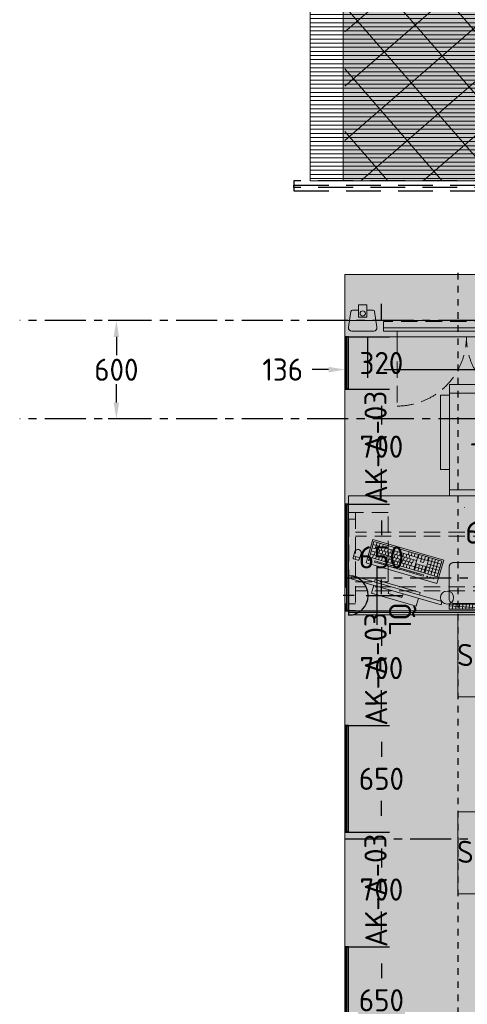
# Model space of a CAD drawing. Header units: millimetres. Extents: x -3074 to 179405, y -22 to 114374.
# Tile 10 of 184: x 120929 to 123658, y 62490 to 68493. Entities that reach past the tile are written whole.
import ezdxf

# ---------------------------------------------------------------- set-up
doc = ezdxf.new("R2010")
doc.units = ezdxf.units.MM
for name, pattern in [('Center', [400, 250, -50, 50, -50]), ('Hidden 100.00_ 50.00', [150, 100, -50]), ('Hidden Line', [317.5, 211.666667, -105.833333]), ('Hidden_100', [80, 40, -40])]:
    doc.linetypes.add(name, pattern=pattern)
doc.layers.get('0').update_dxf_attribs({"true_color": 0x000000})
for name, color, linetype, true_color in [('_SA-ELEKTER_pistikupesad', 7, 'Continuous', 0x9900cc), ('_SA-PIIRE', 7, 'Continuous', 0x000000), ('_SA-PIIRE_klaas', 7, 'Continuous', 0x009dc8), ('_SA-SISUSTUS_abi', 7, 'Continuous', 0x7f4f3f), ('_SA-SISUSTUS_tekst', 7, 'Continuous', 0x7f4f3f), ('_SA-VALGUSTUS_abi', 7, 'Center', 0xff9f7f)]:
    doc.layers.add(name, color=color, linetype=linetype, true_color=true_color)
for name, color, linetype, lineweight, true_color in [('_SA-LAGI', 7, 'Continuous', 9, 0x5b5b5b), ('_SA-LAGI_hatch', 7, 'Continuous', 5, 0x787878), ('_SA-PORAND', 7, 'Continuous', 9, 0x5b5b5b), ('_SA-PORAND_hatch', 254, 'Continuous', 9, 0xbebebe), ('_SA-SEIN', 250, 'Continuous', 30, 0x333333), ('_SA-SEIN_dim', 1, 'Continuous', 13, 0xff0000), ('_SA-SISUSTUS_kohtkindel', 7, 'Continuous', 15, 0x7f4f3f), ('_SA-SISUSTUS_lahtine', 7, 'Continuous', 18, 0x7f4f3f), ('_SA-SISUSTUS_seadmed', 7, 'Continuous', 13, 0x9900cc), ('_SA-VALGUSTUS', 20, 'Continuous', 13, 0xff3f00), ('_SA-VALGUSTUS_DIM', 240, 'Continuous', 13, 0xff003f)]:
    doc.layers.add(name, color=color, linetype=linetype, lineweight=lineweight, true_color=true_color)
doc.styles.add('Arial Regular', font='txt')
doc.styles.add('DIN Pro Light-Light', font='txt')
doc.styles.add('DIN Pro Medium-Medium', font='txt')
doc.dimstyles.new('INP_100_DIM', dxfattribs={"dimtxt": 135, "dimasz": 100, "dimexe": 50, "dimexo": 0.5, "dimgap": 20, "dimtad": 0, "dimtih": 1, "dimtoh": 1, "dimdec": 0, "dimzin": 1, "dimdsep": 46, "dimtxsty": 'DIN Pro Light-Light', "dimcen": 2.5, "dimadec": 1, "dimazin": 1, "dimtfac": 1, "dimtdec": 4, "dimtix": 1, "dimtofl": 0, "dimtmove": 1, "dimatfit": 3, "dimfxl": 1, "dimtolj": 1, "dimtzin": 1, "dimarcsym": 0})

# ---------------------------------------------------------------- blocks, each defined once
blk = doc.blocks.new('_SA-EL-Pistik-Õpetaja')
at = {"linetype": 'ByBlock', "lineweight": -2}
blk.add_hatch(color=0, dxfattribs=at).paths.add_polyline_path([(-120.2, 0), (120.2, 0), (120.1, 2.6), (120, 5.3), (119.8, 8), (119.6, 10.7), (119.3, 13.4), (118.9, 16.2), (118.4, 18.9), (117.9, 21.7), (117.4, 24.5), (116.7, 27.2), (116, 30), (115.2, 32.8), (114.3, 35.5), (113.4, 38.3), (112.4, 41.1), (111.3, 43.8), (110.2, 46.5), (108.9, 49.3), (107.6, 52), (106.3, 54.6), (104.8, 57.3), (103.3, 59.9), (101.7, 62.5), (100.1, 65.1), (98.3, 67.6), (96.5, 70.1), (94.7, 72.5), (92.8, 74.9), (90.8, 77.2), (88.7, 79.5), (86.6, 81.8), (84.4, 84), (82.2, 86.1), (79.9, 88.2), (77.6, 90.2), (75.2, 92.2), (72.8, 94.1), (70.4, 95.9), (67.9, 97.7), (65.3, 99.3), (62.7, 101), (60.1, 102.5), (57.5, 104), (54.8, 105.4), (52.1, 106.7), (49.4, 108), (46.7, 109.2), (43.9, 110.3), (41.2, 111.4), (38.4, 112.3), (35.6, 113.2), (32.8, 114.1), (30.1, 114.8), (27.3, 115.5), (24.5, 116.1), (21.7, 116.7), (19, 117.1), (16.2, 117.5), (13.5, 117.9), (10.7, 118.2), (8, 118.4), (5.3, 118.5), (2.6, 118.6), (0, 118.6), (-2.7, 118.6), (-5.3, 118.5), (-8, 118.4), (-10.7, 118.2), (-13.5, 117.9), (-16.2, 117.5), (-19, 117.1), (-21.7, 116.7), (-24.5, 116.1), (-27.3, 115.5), (-30.1, 114.8), (-32.8, 114.1), (-35.6, 113.2), (-38.4, 112.3), (-41.2, 111.4), (-43.9, 110.3), (-46.7, 109.2), (-49.4, 108), (-52.1, 106.7), (-54.8, 105.4), (-57.5, 104), (-60.1, 102.5), (-62.7, 101), (-65.3, 99.3), (-67.9, 97.7), (-70.4, 95.9), (-72.8, 94.1), (-75.2, 92.2), (-77.6, 90.2), (-79.9, 88.2), (-82.2, 86.1), (-84.4, 84), (-86.6, 81.8), (-88.7, 79.5), (-90.8, 77.2), (-92.8, 74.9), (-94.7, 72.5), (-96.5, 70.1), (-98.3, 67.6), (-100.1, 65.1), (-101.7, 62.5), (-103.3, 59.9), (-104.8, 57.3), (-106.3, 54.6), (-107.6, 52), (-108.9, 49.3), (-110.2, 46.5), (-111.3, 43.8), (-112.4, 41.1), (-113.4, 38.3), (-114.3, 35.5), (-115.2, 32.8), (-116, 30), (-116.7, 27.2), (-117.4, 24.5), (-117.9, 21.7), (-118.4, 18.9), (-118.9, 16.2), (-119.3, 13.4), (-119.6, 10.7), (-119.8, 8), (-120, 5.3), (-120.1, 2.6)], flags=0)
at = {"color": 0, "linetype": 'ByBlock', "lineweight": -2}
for p, q in [((0.1, 106.1), (0.1, 327.9)), ((-179.9, 171.9), (180.1, 171.9)), ((33.2, 0), (-32.9, 0)), ((0.1, 33.1), (0.1, -33.1))]:
    blk.add_line(p, q, dxfattribs=at)
blk.add_lwpolyline([(-120.2, 0), (120.2, 0, 0.986995)], format="xyb", close=True, dxfattribs=at)
at = {"color": 0, "linetype": 'ByBlock', "lineweight": -2, "insert": (42.8, 380.9), "char_height": 135, "width": 720, "attachment_point": 1, "style": 'DIN Pro Medium-Medium'}
blk.add_mtext('ÕL', dxfattribs=at)
blk = doc.blocks.new('SM-T.10')
at = {"color": 0, "linetype": 'ByBlock', "lineweight": -2}
for p, q in [((-285.9, 0), (-285.9, -680)), ((285.9, 0), (-285.9, 0)), ((285.9, 0), (285.9, -680)), ((285.9, -54.1), (-285.9, -54.1)), ((-285.9, -642.8), (285.9, -642.8)), ((-285.9, -680), (285.9, -680))]:
    blk.add_line(p, q, dxfattribs=at)
at = {"color": 0, "lineweight": -2}
blk.add_line((-193.8, -749.9), (-195, -749.9), dxfattribs=at)
at = {"color": 0, "linetype": 'ByBlock', "lineweight": -2}
for points in [[(-340, -520), (-340, -65.6), (-285.9, -65.6), (-285.9, -520)], [(340, -520), (340, -65.6), (285.9, -65.6), (285.9, -520)]]:
    blk.add_lwpolyline(points, close=True, dxfattribs=at)
at = {"color": 0, "linetype": 'ByBlock', "lineweight": -2, "insert": (-15, -136.2), "char_height": 135, "width": 962.918, "attachment_point": 2, "rotation": 359.5198, "style": 'DIN Pro Medium-Medium'}
blk.add_mtext('{\\fDIN Pro;SM}\\P{\\fDIN Pro;T.10}\\P', dxfattribs=at)
blk = doc.blocks.new('PC-ekraan+klaviatuur')
at = {"color": 0, "linetype": 'ByBlock', "lineweight": -2}
for p, q in [((91.3, 377.5), (-20.7, 280.1)), ((386.5, 37.8), (91.3, 377.5)), ((28.6, 283.7), (103.3, 348.6)), ((82.5, 251.9), (30.6, 311.6)), ((41.6, 268.8), (116.2, 333.6)), ((97.4, 264.9), (45.5, 324.6)), ((54.6, 253.8), (129.2, 318.7)), ((112.3, 277.8), (60.4, 337.5)), ((67.5, 238.9), (142.2, 303.8)), ((127.3, 290.8), (75.3, 350.5)), ((-20.7, 280.1), (274.5, -59.5)), ((83.8, 220.2), (113.6, 246.2)), ((124.6, 203.4), (85.7, 248.1)), ((113, 186.7), (187.6, 251.5)), ((128.5, 259.2), (158.4, 285.1)), ((128.5, 259.2), (141.5, 244.2)), ((169.4, 242.3), (130.5, 287.1)), ((141.5, 244.2), (171.4, 270.2)), ((187.6, 251.5), (372.5, 38.8)), ((68.3, 206.8), (74.2, 212)), ((81.3, 191.8), (87.2, 197)), ((96.7, 205.3), (126.6, 231.3)), ((113, 186.7), (297.9, -26.1)), ((127.9, 199.6), (312.8, -13.1)), ((159, 194), (144.1, 181)), ((170.5, 210.9), (155.5, 198)), ((155.5, 198), (327.7, -0.1)), ((157.7, 225.6), (342.7, 12.9)), ((183.2, 196.3), (168.3, 183.3)), ((172.7, 238.6), (357.6, 25.8)), ((195.9, 181.7), (181, 168.7)), ((185.7, 223.6), (200.6, 236.6)), ((189.9, 188.5), (204.9, 201.5)), ((198.6, 208.7), (213.6, 221.7)), ((202.7, 173.9), (217.6, 186.9)), ((211.6, 193.8), (226.5, 206.8)), ((97.5, 173.2), (103.4, 178.4)), ((148.4, 114.6), (97.5, 173.2)), ((154.4, 119.8), (103.4, 178.4)), ((110.2, 158.5), (116.2, 163.7)), ((122.9, 143.9), (128.9, 149.1)), ((132.4, 164.3), (147.4, 177.2)), ((135.7, 129.3), (141.6, 134.5)), ((145.2, 149.6), (160.1, 162.6)), ((171.8, 179.3), (156.8, 166.3)), ((157.9, 135), (172.8, 148)), ((184.5, 164.7), (169.6, 151.7)), ((170.6, 120.3), (185.5, 133.3)), ((197.2, 150), (182.3, 137.1)), ((208.7, 167), (193.7, 154)), ((209.9, 135.4), (195, 122.4)), ((221.4, 152.4), (206.5, 139.4)), ((222.7, 120.8), (207.7, 107.8)), ((215.4, 159.3), (230.3, 172.2)), ((234.1, 137.7), (219.2, 124.8)), ((228.1, 144.6), (243.1, 157.6)), ((246.8, 123.1), (231.9, 110.1)), ((240.9, 130), (255.8, 143)), ((253.6, 115.3), (268.5, 128.3)), ((148.4, 114.6), (154.4, 119.8)), ((151.8, 110.7), (157.7, 115.9)), ((202.7, 52.2), (151.8, 110.7)), ((208.6, 57.4), (157.7, 115.9)), ((164.5, 96.1), (170.4, 101.3)), ((177.2, 81.5), (183.2, 86.7)), ((183.3, 105.7), (198.3, 118.7)), ((189.9, 66.8), (195.9, 72)), ((196.1, 91.1), (211, 104)), ((208.8, 76.4), (223.7, 89.4)), ((235.4, 106.1), (220.5, 93.1)), ((221.5, 61.8), (236.4, 74.7)), ((248.1, 91.5), (233.2, 78.5)), ((234.2, 47.1), (249.2, 60.1)), ((259.6, 108.5), (244.6, 95.5)), ((260.8, 76.8), (245.9, 63.9)), ((272.3, 93.8), (257.4, 80.8)), ((273.6, 62.2), (258.6, 49.2)), ((266.3, 100.7), (281.2, 113.7)), ((285, 79.2), (270.1, 66.2)), ((279, 86.1), (294, 99)), ((297.7, 64.5), (282.8, 51.6)), ((291.8, 71.4), (306.7, 84.4)), ((304.5, 56.8), (319.4, 69.8)), ((318.7, 70.6), (333.6, 83.6)), ((331.6, 55.7), (346.6, 68.7)), ((202.7, 52.2), (208.6, 57.4)), ((206, 48.3), (212, 53.5)), ((256.9, -10.3), (206, 48.3)), ((262.9, -5.1), (212, 53.5)), ((218.8, 33.7), (224.7, 38.9)), ((231.5, 19), (237.5, 24.2)), ((244.2, 4.4), (250.2, 9.6)), ((247, 32.5), (261.9, 45.5)), ((259.7, 17.8), (274.6, 30.8)), ((286.3, 47.6), (271.4, 34.6)), ((272.4, 3.2), (287.4, 16.2)), ((274.5, -59.5), (386.5, 37.8)), ((299, 32.9), (284.1, 19.9)), ((285.2, -11.4), (300.1, 1.5)), ((310.5, 49.9), (295.5, 36.9)), ((311.8, 18.3), (296.8, 5.3)), ((297.9, -26.1), (372.5, 38.8)), ((323.2, 35.2), (308.3, 22.3)), ((317.2, 42.1), (332.1, 55.1)), ((329.9, 27.5), (344.9, 40.5)), ((344.6, 40.8), (359.5, 53.7)), ((256.9, -10.3), (262.9, -5.1)), ((269.7, -24.9), (275.6, -19.7)), ((282.4, -39.5), (269.7, -24.9)), ((288.4, -34.4), (275.6, -19.7)), ((288.4, -34.4), (282.4, -39.5)), ((319.3, -81), (345, -110.5)), ((335.7, -99.9), (322.9, -111))]:
    blk.add_line(p, q, dxfattribs=at)
for points in [[(142.2, 303.8), (90.3, 363.5), (15.6, 298.6), (67.5, 238.9)], [(-149.1, 248), (224.8, -182.2), (239.9, -169.1), (-134, 261.1)], [(109.7, 190.4), (70.8, 235.2), (100.6, 261.1), (139.6, 216.3)], [(94.2, 176.9), (55.3, 221.7), (61.3, 226.9), (100.2, 182.1)], [(-9.7, 49.8), (48, -16.5), (66.7, -0.2), (9, 66.1)]]:
    blk.add_lwpolyline(points, close=True, dxfattribs=at)
for points in [[(169.4, 242.3), (184.4, 255.3), (145.4, 300.1), (130.5, 287.1)], [(-55.6, 140.5), (-93.5, 107.5), (93.5, -107.5), (131.4, -74.6)], [(146.4, -61.5), (158.2, -51.3), (-28.8, 163.8), (-40.5, 153.6)]]:
    blk.add_lwpolyline(points, dxfattribs=at)
blk.add_lwpolyline([(311.4, -87.9), (339.7, -63.3, -1), (365.4, -92.8), (337, -117.4, -0.414214), (328, -116.8), (310.7, -97, -0.414214)], format="xyb", close=True, dxfattribs=at)
for centre in [(16.1, 272.8), (29.1, 257.9), (42.1, 243)]:
    blk.add_circle(centre, 1.98, dxfattribs=at)
blk = doc.blocks.new('Läpakas+dokk')
at = {"linetype": 'ByBlock', "lineweight": -2}
h = blk.add_hatch(dxfattribs=at)
h.set_pattern_fill('Double', color=0, scale=20, angle=45, style=0, pattern_type=2)
h.set_pattern_definition([(45, (0, 0), (-14.1421, 14.1421), []), (135, (0, 0), (-14.1421, -14.1421), [])])
h.paths.add_polyline_path([(153.9, -131), (-108.4, 170.6), (-131.1, 150.8), (131.1, -150.8)], flags=0)
at = {"color": 0, "linetype": 'ByBlock', "lineweight": -2}
for p, q in [((-86.8, 189.4), (64, 320.4)), ((102.5, 314.2), (325.6, 57.6)), ((325.8, 57.8), (102.8, 314.4)), ((-88.1, 148.5), (-85.5, 150.8)), ((-82.9, 142.5), (-88.1, 148.5)), ((-85.7, 151.1), (-86.2, 150.6)), ((-85.7, 150.6), (-85.9, 150.9)), ((-85.7, 151.1), (-50.4, 110.5)), ((-80.3, 144.8), (-82.9, 142.5)), ((-82.5, 142.1), (-79.8, 144.3)), ((-59.1, 115.1), (-82.5, 142.1)), ((-80.1, 144.1), (-80.5, 144.6)), ((-56.4, 117.4), (-59.1, 115.1)), ((-58.6, 114.6), (-56, 116.9)), ((-53.4, 108.6), (-58.6, 114.6)), ((-56.2, 116.7), (-56.7, 117.2)), ((-50.8, 110.9), (-53.4, 108.6)), ((-50.7, 110.3), (-51, 110.7)), ((-50.9, 110.1), (-50.4, 110.5)), ((102.1, -66), (-50.9, 110.1)), ((326.4, 18.6), (175.6, -112.5)), ((175.9, -112.3), (326.6, 18.8)), ((102.9, -65.9), (100.3, -68.2)), ((105.5, -74.2), (100.3, -68.2)), ((102.6, -65.5), (102.1, -66)), ((102.7, -66.1), (102.4, -65.7)), ((102.6, -65.5), (137.9, -106.1)), ((105.5, -74.2), (108.1, -71.9)), ((108.6, -72.4), (106, -74.7)), ((129.4, -101.6), (106, -74.7)), ((108.3, -72.6), (107.9, -72.1)), ((129.4, -101.6), (132, -99.4)), ((132.4, -99.8), (129.8, -102.1)), ((135, -108.1), (129.8, -102.1)), ((132.2, -100), (131.7, -99.6)), ((135, -108.1), (137.6, -105.8)), ((137.6, -106.3), (137.4, -106)), ((137.4, -106.5), (137.9, -106.1)), ((174.3, -113.6), (175.9, -112.3))]:
    blk.add_line(p, q, dxfattribs=at)
blk.add_lwpolyline([(153.9, -131), (-108.4, 170.6), (-131.1, 150.8), (131.1, -150.8)], close=True, dxfattribs=at)
at = {"color": 0, "linetype": 'ByBlock', "lineweight": -2, "extrusion": (0, 0, -1)}
for centre, radius, start, end in [((-77.7, 304.7), 20.9, 49.01532, 58.17018), ((-75.3, 290.5), 36, 132.63207, 138.99725), ((73.1, 173.6), 20.9, 39.82982, 48.98468), ((58.8, 174), 36, 319.59951, 325.37022), ((-298.4, 34), 36, 139.0027, 145.36798), ((-312.7, 34.3), 20.9, 219.82982, 228.98468), ((-164.3, -82.6), 36, 312.62945, 318.30963), ((-161.9, -96.7), 20.9, 229.01532, 238.17018)]:
    blk.add_arc(centre, radius, start, end, dxfattribs=at)
at = {"color": 0, "linetype": 'ByBlock', "lineweight": -2}
for points, weights in [([(102.8, 314.4), (84.4, 335.5), (65.6, 321.7)], [1, 0.731010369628, 1]), ([(326.6, 18.8), (345.5, 35.1), (325.8, 57.8)], [1, 0.707106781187, 1])]:
    blk.add_rational_spline(points, weights, degree=2, dxfattribs=at)
for points in [[(99.7, 317), (96.9, 319.7), (93.6, 321.8), (86.7, 324.8), (83.1, 325.6), (77, 325.8), (74.6, 325.5), (70.3, 324.3), (68.4, 323.5), (66.7, 322.4)], [(-89.1, 187), (-91.2, 184.5), (-92.7, 181.5), (-94.4, 174.8), (-94.6, 171.2), (-93.6, 164.9), (-92.9, 162.4), (-90.9, 157.7), (-89.8, 155.5), (-88.4, 153.5)], [(328.7, 20.9), (330.8, 23.5), (332.3, 26.5), (334, 33.1), (334.2, 36.7), (333.3, 43), (332.5, 45.6), (330.6, 50.3), (329.4, 52.4), (328, 54.4)], [(139.9, -109.1), (142.8, -111.7), (146, -113.9), (153, -116.8), (156.6, -117.7), (162.6, -117.8), (165, -117.6), (169.3, -116.4), (171.2, -115.5), (173, -114.5)]]:
    blk.add_open_spline(points, degree=3, knots=[0, 0, 0, 0, 1.175189, 1.175189, 2.35679, 2.35679, 3.189746, 3.189746, 3.923713, 3.923713, 3.923713, 3.923713], dxfattribs=at)
at = {"color": 0, "linetype": 'ByBlock', "lineweight": -2, "char_height": 0.18, "attachment_point": 1, "rotation": 131, "style": 'Arial Regular'}
for s, insert, width in [('PC', (130, 53.9), 1.037), ('Doc', (24.7, -25.6), 1.246)]:
    blk.add_mtext(s, dxfattribs=dict(at, insert=insert, width=width))
blk = doc.blocks.new('SM-L.9')
at = {"color": 0, "linetype": 'Hidden 100.00_ 50.00', "lineweight": -2}
for p, q in [((-899, -67), (-859, -67)), ((899, -67), (859, -67)), ((-859, -146.5), (859, -146.5)), ((-859, -171.5), (859, -171.5)), ((-859, -480.5), (859, -480.5)), ((-859, -505.5), (859, -505.5)), ((-899, -585), (-859, -585)), ((899, -585), (859, -585))]:
    blk.add_line(p, q, dxfattribs=at)
at = {"color": 0, "lineweight": -2}
for points in [[(-900, 0), (-900, -16), (900, -16), (900, 0)], [(-900, -26), (-900, -726), (900, -726), (900, -26)]]:
    blk.add_lwpolyline(points, close=True, dxfattribs=at)
at = {"color": 0, "linetype": 'Hidden 100.00_ 50.00', "lineweight": -2}
for points in [[(-899, -625), (-859, -625), (-859, -27), (-899, -27)], [(899, -625), (859, -625), (859, -27), (899, -27)], [(659, -625), (859, -625), (859, -201), (659, -201)]]:
    blk.add_lwpolyline(points, close=True, dxfattribs=at)
at = {"color": 0, "lineweight": -2}
blk.add_circle((-300, -106), 40, dxfattribs=at)
at = {"color": 0, "lineweight": -2, "extrusion": (0, 0, -1)}
blk.add_circle((-300, -106), 40, dxfattribs=at)
at = {"layer": '_SA-SISUSTUS_seadmed'}
for name, p, xscale, rotation in [('Läpakas+dokk', (86.2, -36.1), -1, 130.9999999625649), ('PC-ekraan+klaviatuur', (624.1, -93.4), -0.9999999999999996, 114.870877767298)]:
    blk.add_blockref(name, p, dxfattribs=dict(at, xscale=xscale, rotation=rotation))
at = {"color": 0, "linetype": 'ByBlock', "lineweight": -2, "insert": (-350.3, -434.2), "char_height": 135, "width": 1463.607, "attachment_point": 1, "style": 'DIN Pro Medium-Medium'}
blk.add_mtext('SM-L.9', dxfattribs=at)
blk = doc.blocks.new('SM-L.1')
at = {"color": 0, "lineweight": -2}
blk.add_lwpolyline([(-303.9, 0), (-303.9, -500), (296.1, -500), (296.1, 0)], close=True, dxfattribs=at)
at = {"color": 0, "linetype": 'ByBlock', "lineweight": -2, "extrusion": (0, 0, -1), "insert": (301.5, -176.7), "char_height": 135, "width": 1416.393, "attachment_point": 1, "text_direction": (-1, 0, 0), "style": 'DIN Pro Medium-Medium'}
blk.add_mtext('SM-L.1', dxfattribs=at)
blk = doc.blocks.new('*D276')
at = {"layer": '_SA-SEIN_dim', "color": 0, "lineweight": -2}
for p, q in [((123134, 66660), (123134, 66760)), ((122934.5, 66560), (123184, 66560)), ((122934.5, 66240), (123184, 66240)), ((123134, 66140), (123134, 66040))]:
    blk.add_line(p, q, dxfattribs=at)
at = {"layer": '_SA-SEIN_dim', "color": 0}
for points in [[(123117.3, 66660), (123150.7, 66660), (123134, 66560)], [(123150.7, 66140), (123117.3, 66140), (123134, 66240)]]:
    blk.add_solid(points, dxfattribs=at)
at = {"layer": 'Defpoints', "color": 0}
for p in [(122934, 66560), (123134, 66560), (122934, 66240)]:
    blk.add_point(p, dxfattribs=at)
at = {"layer": '_SA-SEIN_dim', "color": 0, "insert": (123134, 66400), "char_height": 135, "attachment_point": 5, "style": 'DIN Pro Light-Light'}
blk.add_mtext('\\A1;320', dxfattribs=at)
blk = doc.blocks.new('*D277')
at = {"layer": '_SA-SEIN_dim', "color": 0, "lineweight": -2}
for p, q in [((122934.5, 66240), (123184, 66240)), ((123134, 66140), (123134, 66024.9)), ((123134, 65640), (123134, 65755.1)), ((122934.5, 65540), (123184, 65540))]:
    blk.add_line(p, q, dxfattribs=at)
at = {"layer": '_SA-SEIN_dim', "color": 0}
for points in [[(123150.7, 66140), (123117.3, 66140), (123134, 66240)], [(123117.3, 65640), (123150.7, 65640), (123134, 65540)]]:
    blk.add_solid(points, dxfattribs=at)
at = {"layer": 'Defpoints', "color": 0}
for p in [(122934, 66240), (123134, 66240), (122934, 65540)]:
    blk.add_point(p, dxfattribs=at)
at = {"layer": '_SA-SEIN_dim', "color": 0, "insert": (123134, 65890), "char_height": 135, "attachment_point": 5, "style": 'DIN Pro Light-Light'}
blk.add_mtext('\\A1;700', dxfattribs=at)
blk = doc.blocks.new('*D278')
at = {"layer": '_SA-SEIN_dim', "color": 0, "lineweight": -2}
for p, q in [((122934.5, 65540), (123184, 65540)), ((123134, 65440), (123134, 65349.8)), ((123134, 64990), (123134, 65080.1)), ((122934.5, 64890), (123184, 64890))]:
    blk.add_line(p, q, dxfattribs=at)
at = {"layer": '_SA-SEIN_dim', "color": 0}
for points in [[(123150.7, 65440), (123117.3, 65440), (123134, 65540)], [(123117.3, 64990), (123150.7, 64990), (123134, 64890)]]:
    blk.add_solid(points, dxfattribs=at)
at = {"layer": 'Defpoints', "color": 0}
for p in [(122934, 65540), (123134, 65540), (122934, 64890)]:
    blk.add_point(p, dxfattribs=at)
at = {"layer": '_SA-SEIN_dim', "color": 0, "insert": (123134, 65215), "char_height": 135, "attachment_point": 5, "style": 'DIN Pro Light-Light'}
blk.add_mtext('\\A1;650', dxfattribs=at)
blk = doc.blocks.new('*D279')
at = {"layer": '_SA-SEIN_dim', "color": 0, "lineweight": -2}
for p, q in [((122934.5, 64890), (123184, 64890)), ((123134, 64790), (123134, 64674.9)), ((123134, 64290.1), (123134, 64405.2)), ((122934.5, 64190.1), (123184, 64190.1))]:
    blk.add_line(p, q, dxfattribs=at)
at = {"layer": '_SA-SEIN_dim', "color": 0}
for points in [[(123150.7, 64790), (123117.3, 64790), (123134, 64890)], [(123117.3, 64290.1), (123150.7, 64290.1), (123134, 64190.1)]]:
    blk.add_solid(points, dxfattribs=at)
at = {"layer": 'Defpoints', "color": 0}
for p in [(122934, 64890), (123134, 64890), (122934, 64190.1)]:
    blk.add_point(p, dxfattribs=at)
at = {"layer": '_SA-SEIN_dim', "color": 0, "insert": (123134, 64540), "char_height": 135, "attachment_point": 5, "style": 'DIN Pro Light-Light'}
blk.add_mtext('\\A1;700', dxfattribs=at)
blk = doc.blocks.new('*D280')
at = {"layer": '_SA-SEIN_dim', "color": 0, "lineweight": -2}
for p, q in [((122934.5, 64190.1), (123184, 64190.1)), ((123134, 64090.1), (123134, 63999.9)), ((123134, 63640), (123134, 63730.2)), ((122934.5, 63540), (123184, 63540))]:
    blk.add_line(p, q, dxfattribs=at)
at = {"layer": '_SA-SEIN_dim', "color": 0}
for points in [[(123150.7, 64090.1), (123117.3, 64090.1), (123134, 64190.1)], [(123117.3, 63640), (123150.7, 63640), (123134, 63540)]]:
    blk.add_solid(points, dxfattribs=at)
at = {"layer": 'Defpoints', "color": 0}
for p in [(122934, 64190.1), (123134, 64190.1), (122934, 63540)]:
    blk.add_point(p, dxfattribs=at)
at = {"layer": '_SA-SEIN_dim', "color": 0, "insert": (123134, 63865), "char_height": 135, "attachment_point": 5, "style": 'DIN Pro Light-Light'}
blk.add_mtext('\\A1;650', dxfattribs=at)
blk = doc.blocks.new('*D281')
at = {"layer": '_SA-SEIN_dim', "color": 0, "lineweight": -2}
for p, q in [((122934.5, 63540), (123184, 63540)), ((123134, 63440), (123134, 63324.8)), ((123134, 62939.8), (123134, 63055.1)), ((122934.5, 62839.8), (123184, 62839.8))]:
    blk.add_line(p, q, dxfattribs=at)
at = {"layer": '_SA-SEIN_dim', "color": 0}
for points in [[(123150.7, 63440), (123117.3, 63440), (123134, 63540)], [(123117.3, 62939.8), (123150.7, 62939.8), (123134, 62839.8)]]:
    blk.add_solid(points, dxfattribs=at)
at = {"layer": 'Defpoints', "color": 0}
for p in [(122934, 63540), (123134, 63540), (122934, 62839.8)]:
    blk.add_point(p, dxfattribs=at)
at = {"layer": '_SA-SEIN_dim', "color": 0, "insert": (123134, 63189.9), "char_height": 135, "attachment_point": 5, "style": 'DIN Pro Light-Light'}
blk.add_mtext('\\A1;700', dxfattribs=at)
blk = doc.blocks.new('*D282')
at = {"layer": '_SA-SEIN_dim', "color": 0, "lineweight": -2}
for p, q in [((122934.5, 62839.8), (123184, 62839.8)), ((123134, 62739.8), (123134, 62649.8)), ((123134, 62290), (123134, 62380.1)), ((122934.5, 62190), (123184, 62190))]:
    blk.add_line(p, q, dxfattribs=at)
at = {"layer": '_SA-SEIN_dim', "color": 0}
for points in [[(123150.7, 62739.8), (123117.3, 62739.8), (123134, 62839.8)], [(123117.3, 62290), (123150.7, 62290), (123134, 62190)]]:
    blk.add_solid(points, dxfattribs=at)
at = {"layer": 'Defpoints', "color": 0}
for p in [(122934, 62839.8), (123134, 62839.8), (122934, 62190)]:
    blk.add_point(p, dxfattribs=at)
at = {"layer": '_SA-SEIN_dim', "color": 0, "insert": (123134, 62514.9), "char_height": 135, "attachment_point": 5, "style": 'DIN Pro Light-Light'}
blk.add_mtext('\\A1;650', dxfattribs=at)
blk = doc.blocks.new('*D494')
at = {"layer": '_SA-VALGUSTUS_DIM', "color": 0, "lineweight": -2}
for p, q in [((123048.4, 66559.5), (123048.4, 66310)), ((126494, 66559.5), (126494, 66310)), ((123148.4, 66360), (124542.4, 66360)), ((126394, 66360), (125000, 66360))]:
    blk.add_line(p, q, dxfattribs=at)
at = {"layer": '_SA-VALGUSTUS_DIM', "color": 0}
for points in [[(123148.4, 66376.7), (123148.4, 66343.3), (123048.4, 66360)], [(126394, 66343.3), (126394, 66376.7), (126494, 66360)]]:
    blk.add_solid(points, dxfattribs=at)
at = {"layer": 'Defpoints', "color": 0}
for p in [(123048.4, 66560), (126494, 66560), (126494, 66360)]:
    blk.add_point(p, dxfattribs=at)
at = {"layer": '_SA-VALGUSTUS_DIM', "color": 0, "insert": (124771.2, 66360), "char_height": 135, "attachment_point": 5, "style": 'DIN Pro Light-Light'}
blk.add_mtext('\\A1;3446', dxfattribs=at)
blk = doc.blocks.new('*D495')
at = {"layer": '_SA-VALGUSTUS_DIM', "color": 0, "lineweight": -2}
for p, q in [((122912.4, 66559.5), (122912.4, 66310)), ((123048.4, 66559.5), (123048.4, 66310)), ((122812.4, 66360), (122712.4, 66360)), ((123148.4, 66360), (123248.4, 66360))]:
    blk.add_line(p, q, dxfattribs=at)
at = {"layer": '_SA-VALGUSTUS_DIM', "color": 0}
for points in [[(122812.4, 66343.3), (122812.4, 66376.7), (122912.4, 66360)], [(123148.4, 66376.7), (123148.4, 66343.3), (123048.4, 66360)]]:
    blk.add_solid(points, dxfattribs=at)
at = {"layer": 'Defpoints', "color": 0}
for p in [(122912.4, 66560), (123048.4, 66560), (122912.4, 66360)]:
    blk.add_point(p, dxfattribs=at)
at = {"layer": '_SA-VALGUSTUS_DIM', "color": 0, "insert": (122532.3, 66360), "char_height": 135, "attachment_point": 5, "style": 'DIN Pro Light-Light'}
blk.add_mtext('\\A1;136', dxfattribs=at)
blk = doc.blocks.new('*D521')
at = {"layer": '_SA-VALGUSTUS_DIM', "color": 0, "lineweight": -2}
for p, q in [((121680.6, 66659), (121468.2, 66659)), ((121518.2, 66559), (121518.2, 66447.6)), ((121518.2, 66159), (121518.2, 66270.4)), ((121680.6, 66059), (121468.2, 66059))]:
    blk.add_line(p, q, dxfattribs=at)
at = {"layer": '_SA-VALGUSTUS_DIM', "color": 0}
for points in [[(121534.9, 66559), (121501.6, 66559), (121518.2, 66659)], [(121501.6, 66159), (121534.9, 66159), (121518.2, 66059)]]:
    blk.add_solid(points, dxfattribs=at)
at = {"layer": 'Defpoints', "color": 0}
for p in [(121518.2, 66659), (121681.1, 66659), (121681.1, 66059)]:
    blk.add_point(p, dxfattribs=at)
at = {"layer": '_SA-VALGUSTUS_DIM', "color": 0, "insert": (121518.2, 66359), "char_height": 135, "attachment_point": 5, "style": 'DIN Pro Light-Light'}
blk.add_mtext('\\A1;600', dxfattribs=at)

msp = doc.modelspace()

# ---------------------------------------------------------------- hatches: boundary and pattern name
at = {"layer": '_SA-LAGI_hatch'}
h = msp.add_hatch(dxfattribs=at)
h.set_pattern_fill('Squares', color=256, scale=200, angle=41, style=0, pattern_type=2)
h.set_pattern_definition([(41, (0, 0), (-32.802951, 37.735479), [50, -50]), (131, (0, 0), (-37.735479, -32.802951), [50, -50])])
h.paths.add_polyline_path([(122900, 71829), (122900, 67510), (129100, 67510), (129100, 67500), (132989.2, 67500.1), (139879, 73489.3), (138422.2, 75164.5), (137290.2, 74180.4), (134200.1, 77735.1), (127406, 71829)], flags=0)
h = msp.add_hatch(dxfattribs=at)
h.set_pattern_fill('Plus', color=256, scale=100, style=0, pattern_type=2)
h.set_pattern_definition([(0, (-12.5, 0), (0, 100), [25, -75]), (90, (0, -12.5), (-100, 6e-15), [25, -75])])
h.paths.add_polyline_path([(122910, 56370), (128880, 56370), (128880, 66070), (127380, 66070), (127380, 66940), (122910, 66940)], flags=0)
h.paths.add_polyline_path([(123910, 57365), (127880, 57365), (127880, 65890), (123910, 65890)], flags=0)
at = {"layer": '_SA-PORAND_hatch', "true_color": 0xffbf00}
h = msp.add_hatch(dxfattribs=at)
h.set_pattern_fill('Hatch1', color=40, scale=200, style=0, pattern_type=2)
h.set_pattern_definition([(0, (0, 0), (0, 25), [])])
h.paths.add_polyline_path([(122700, 67510), (125405, 67510), (125405, 71829), (122700, 71829)], flags=0)
at = {"layer": '_SA-PORAND_hatch', "true_color": 0xb7c7cc}
h = msp.add_hatch(dxfattribs=at)
h.set_pattern_fill('Grid', color=9, scale=1000, angle=41, style=0, pattern_type=2)
h.set_pattern_definition([(41, (0, 0), (-164.01476, 188.6774), []), (131, (0, 0), (-188.6774, -164.01476), [])])
h.paths.add_polyline_path([(125405, 71829), (125405, 67510), (122910, 67510), (122910, 71829)], flags=0)
at = {"layer": '_SA-PORAND_hatch', "true_color": 0xfffce7}
msp.add_hatch(color=7, dxfattribs=at).paths.add_polyline_path([(122910, 66660), (127380, 66660), (127380, 66940), (122910, 66940)], flags=0)
at = {"layer": '_SA-PORAND_hatch', "true_color": 0xf1f1e1}
msp.add_hatch(color=7, dxfattribs=at).paths.add_polyline_path([(122910, 62500), (122910, 63150), (122910, 63850), (122910, 64500), (122910, 65200), (122910, 65850), (122910, 66550), (122910, 66660), (127380, 66660), (127380, 66070), (128880, 66070), (128880, 56906), (122910, 56906), (122910, 57600), (122910, 58300), (122910, 59000), (122910, 59700), (122910, 60400), (122910, 61100), (122910, 61800)], flags=0)

# ---------------------------------------------------------------- linework, layer by layer
at = {"layer": '_SA-LAGI'}
for points in [[(122900, 71829), (122900, 67510), (129100, 67510), (129100, 67500), (132989.2, 67500.1), (139879, 73489.3), (138422.2, 75164.5), (137290.2, 74180.4), (134200.1, 77735.1), (127406, 71829)], [(122910, 56370), (128880, 56370), (128880, 66070), (127380, 66070), (127380, 66940), (122910, 66940)]]:
    msp.add_lwpolyline(points, close=True, dxfattribs=at)
at = {"layer": '_SA-PIIRE', "linetype": 'Hidden Line'}
msp.add_lwpolyline([(127406, 67510), (122601, 67510), (122601, 67450), (127406, 67450)], close=True, dxfattribs=at)
at = {"layer": '_SA-PIIRE_klaas', "linetype": 'Hidden Line', "extrusion": (-1.63599e-06, 1.17274e-17, 1)}
msp.add_lwpolyline([(122601, 67470.9), (122601, 67483.7), (127406, 67483.6), (127406, 67470.8)], close=True, dxfattribs=at)
at = {"layer": '_SA-PORAND'}
msp.add_line((127380, 66660), (122910, 66660), dxfattribs=at)
msp.add_lwpolyline([(122700, 67510), (125405, 67510), (125405, 71829), (122700, 71829)], close=True, dxfattribs=at)
at = {"layer": '_SA-SEIN'}
for points in [[(122910, 66242), (122922, 66242), (122922, 66560), (122910, 66560)], [(122922, 66242), (122934, 66242), (122934, 66560), (122922, 66560)], [(122910, 66242), (122910, 66240), (122934, 66240), (122934, 66242)], [(122910, 65540), (122910, 65538), (122934, 65538), (122934, 65540)], [(122910, 65538), (122910, 65035), (122922, 65035), (122922, 65538)], [(122922, 64892), (122934, 64892), (122934, 65538), (122922, 65538)], [(122922, 64892), (122922, 64930), (122910, 64930), (122910, 64892)], [(122910, 64892), (122910, 64890), (122934, 64890), (122934, 64892)], [(122910, 64190.1), (122910, 64188.1), (122934, 64188.1), (122934, 64190.1)], [(122910, 63542), (122922, 63542), (122922, 64188.1), (122910, 64188.1)], [(122922, 63542), (122934, 63542), (122934, 64188.1), (122922, 64188.1)], [(122910, 63542), (122910, 63540), (122934, 63540), (122934, 63542)], [(122910, 62839.8), (122910, 62837.8), (122934, 62837.8), (122934, 62839.8)], [(122910, 62192), (122922, 62192), (122922, 62837.8), (122910, 62837.8)], [(122922, 62192), (122934, 62192), (122934, 62837.8), (122922, 62837.8)]]:
    msp.add_lwpolyline(points, close=True, dxfattribs=at)
at = {"layer": '_SA-SISUSTUS_abi', "linetype": 'Hidden_100'}
msp.add_line((123600, 66950), (123600, 56350), dxfattribs=at)
at = {"layer": '_SA-SISUSTUS_kohtkindel', "linetype": 'Hidden 100.00_ 50.00'}
msp.add_line((123229.9, 66560), (123229.9, 66137.6), dxfattribs=at)
at = {"layer": '_SA-SISUSTUS_kohtkindel'}
msp.add_lwpolyline([(122910, 66560), (127389.4, 66560), (127389.4, 66940), (122910, 66940)], close=True, dxfattribs=at)
at = {"layer": '_SA-SISUSTUS_kohtkindel', "linetype": 'Hidden 100.00_ 50.00'}
msp.add_lwpolyline([(124919.4, 66560), (124919.4, 66595), (125003.4, 66595), (125003.4, 66654), (123146, 66654), (123146, 66595), (123230, 66595), (123230, 66560)], close=True, dxfattribs=at)
msp.add_arc((123229.9, 66560), 422.4, 269.99939, 359.99939, dxfattribs=at)
at = {"layer": '_SA-SISUSTUS_kohtkindel', "linetype": 'Hidden 100.00_ 50.00', "extrusion": (-6.64772e-14, -5.06489e-14, -1)}
msp.add_arc((-124074.7, 66560, 0), 422.4, 269.99939, 359.99939, dxfattribs=at)
at = {"layer": '_SA-SISUSTUS_seadmed'}
for p, q in [((122933.3, 66617.9), (122947.3, 66714.6)), ((122957.2, 66723.1), (122995, 66723.1)), ((123045, 66723.1), (123082.8, 66723.1)), ((123106.7, 66617.9), (123092.7, 66714.6)), ((122953.1, 66595), (123086.9, 66595))]:
    msp.add_line(p, q, dxfattribs=at)
msp.add_lwpolyline([(123045, 66753), (123045, 66681, -0.414214), (123043, 66679), (122997, 66679, -0.414214), (122995, 66681), (122995, 66753, -0.414214), (122997, 66755), (123043, 66755, -0.414214)], format="xyb", close=True, dxfattribs=at)
msp.add_circle((123020, 66702.1), 16, dxfattribs=at)
for centre, radius, start, end in [((122957.2, 66713.1), 10, 90, 171.76027), ((122953.1, 66615), 20, 171.76027, 270), ((123086.9, 66615), 20, 270, 8.23973)]:
    msp.add_arc(centre, radius, start, end, dxfattribs=at)
at = {"layer": '_SA-SISUSTUS_seadmed', "extrusion": (-6.64772e-14, -3.02956e-14, -1)}
msp.add_arc((-123082.8, 66713.1, 0), 10, 90, 171.76027, dxfattribs=at)
at = {"layer": '_SA-VALGUSTUS'}
msp.add_lwpolyline([(125003.4, 66595), (123146, 66595), (123146, 66614), (125003.4, 66614)], close=True, dxfattribs=at)
at = {"layer": '_SA-VALGUSTUS_abi'}
for p, q in [((128932.2, 66659), (120928.8, 66659)), ((128932.2, 66059), (120928.8, 66059)), ((122910, 65090), (128880, 65090)), ((122910, 63500), (128880, 63500))]:
    msp.add_line(p, q, dxfattribs=at)

# ---------------------------------------------------------------- block references
at = {"layer": '_SA-ELEKTER_pistikupesad', "rotation": 269.9999999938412}
msp.add_blockref('_SA-EL-Pistik-Õpetaja', (122934, 64983.1), dxfattribs=at)
at = {"layer": '_SA-SISUSTUS_lahtine'}
for name, p, rotation in [('SM-T.10', (123834, 66270), 359.9999999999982), ('SM-L.9', (123834, 64864), 180)]:
    msp.add_blockref(name, p, dxfattribs=dict(at, rotation=rotation))
at = {"layer": '_SA-SISUSTUS_lahtine', "xscale": -1}
for p in [(123896.1, 64864), (123896.1, 63664)]:
    msp.add_blockref('SM-L.1', p, dxfattribs=at)

# ---------------------------------------------------------------- texts
at = {"layer": '_SA-SISUSTUS_tekst', "char_height": 135, "width": 1693.77, "attachment_point": 1, "rotation": 90.46145, "style": 'DIN Pro Medium-Medium'}
for insert in [(123035.4, 65537.9), (123035.4, 64187.9), (123035.4, 62837.9)]:
    msp.add_mtext('AK-A-03', dxfattribs=dict(at, insert=insert))

# ---------------------------------------------------------------- dimensions: what is measured, and where the dimension line sits
at = {"layer": '_SA-SEIN_dim'}
for base, p1, p2, picture, middle in [((123134, 66560), (122934, 66240), (122934, 66560), '*D276', (123134, 66400)), ((123134, 66240), (122934, 65540), (122934, 66240), '*D277', (123134, 65890)), ((123134, 65540), (122934, 64890), (122934, 65540), '*D278', (123134, 65215)), ((123134, 64890), (122934, 64190.1), (122934, 64890), '*D279', (123134, 64540)), ((123134, 64190.1), (122934, 63540), (122934, 64190.1), '*D280', (123134, 63865)), ((123134, 63540), (122934, 62839.8), (122934, 63540), '*D281', (123134, 63189.9)), ((123134, 62839.8), (122934, 62190), (122934, 62839.8), '*D282', (123134, 62514.9))]:
    dim = msp.add_linear_dim(base=base, p1=p1, p2=p2, angle=90, dimstyle='INP_100_DIM', override={"dimtxt": 135, "dimasz": 100, "dimexe": 50, "dimexo": 0.5, "dimgap": 20, "dimdec": 0, "dimzin": 1, "dimtxsty": 'DIN Pro Light-Light', "dimsah": 0, "dimcen": 2.5, "dimadec": 1, "dimazin": 1, "dimtix": 0, "dimtmove": 0, "dimtzin": 1}, dxfattribs=at)
    dim.commit()
    dim.dimension.update_dxf_attribs({"geometry": picture, "text_midpoint": middle})
at = {"layer": '_SA-VALGUSTUS_DIM'}
for base, p1, p2, angle, picture, middle in [((121518.2, 66659), (121681.1, 66059), (121681.1, 66659), 270, '*D521', (121518.2, 66359)), ((122912.4, 66360), (123048.4, 66560), (122912.4, 66560), 180, '*D495', (122532.3, 66360))]:
    dim = msp.add_linear_dim(base=base, p1=p1, p2=p2, angle=angle, dimstyle='INP_100_DIM', override={"dimtxt": 135, "dimasz": 100, "dimexe": 50, "dimexo": 0.5, "dimgap": 20, "dimdec": 0, "dimzin": 1, "dimtxsty": 'DIN Pro Light-Light', "dimsah": 0, "dimcen": 2.5, "dimadec": 1, "dimazin": 1, "dimtix": 0, "dimtmove": 0, "dimtzin": 1}, dxfattribs=at)
    dim.commit()
    dim.dimension.update_dxf_attribs({"geometry": picture, "text_midpoint": middle})
dim = msp.add_linear_dim(base=(126494, 66360), p1=(123048.4, 66560), p2=(126494, 66560), dimstyle='INP_100_DIM', override={"dimtxt": 135, "dimasz": 100, "dimexe": 50, "dimexo": 0.5, "dimgap": 20, "dimdec": 0, "dimzin": 1, "dimtxsty": 'DIN Pro Light-Light', "dimsah": 0, "dimcen": 2.5, "dimadec": 1, "dimazin": 1, "dimtix": 0, "dimtmove": 0, "dimtzin": 1}, dxfattribs=at)
dim.commit()
dim.dimension.update_dxf_attribs({"geometry": '*D494', "text_midpoint": (124771.2, 66360)})

doc.saveas('drawing.dxf')
